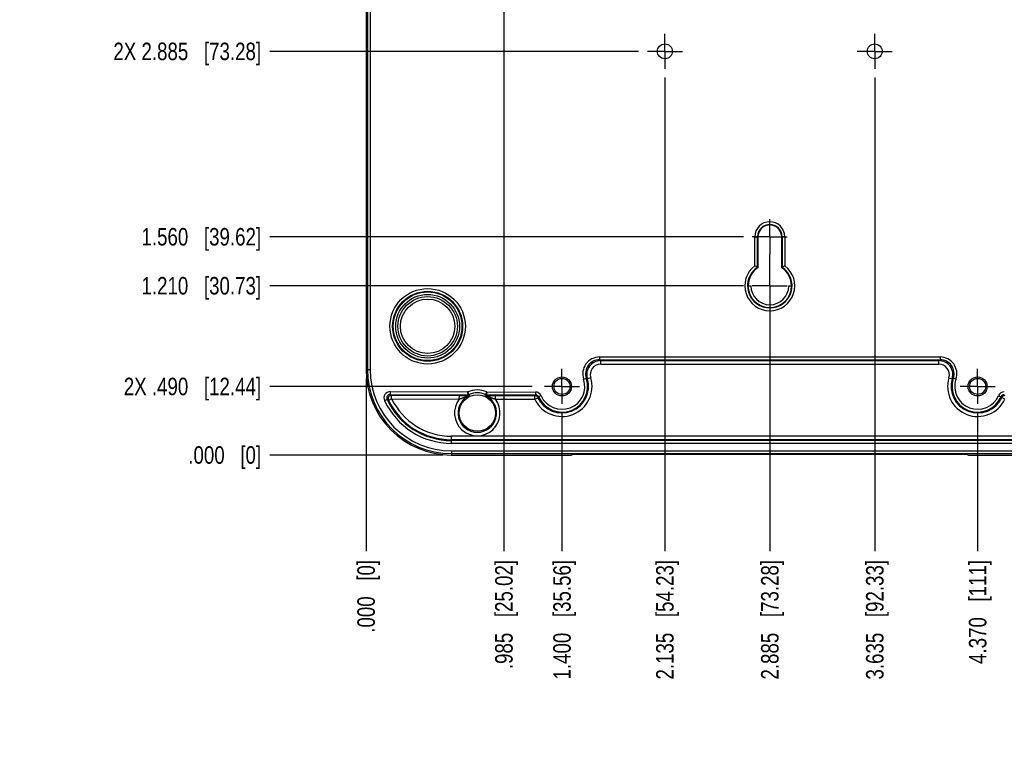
# Model space of a CAD drawing. Header units: inches. Extents: x 0 to 22, y 0 to 17.
# Tile 10 of 12: x 11.1 to 18.2, y 6.9 to 12.1. Entities that reach past the tile are written whole.
import ezdxf

# ---------------------------------------------------------------- set-up
doc = ezdxf.new("R2010")
doc.units = ezdxf.units.IN
doc.header["$LTSCALE"] = 1.21
doc.header["$MEASUREMENT"] = 0
doc.linetypes.add('CENTER', pattern=[0.6, 0.375, -0.075, 0.075, -0.075])
doc.layers.get('0').update_dxf_attribs({"linetype": 'CONTINUOUS'})
doc.layers.add('02___PRT_ALL_AXES', color=7, linetype='CONTINUOUS')
doc.layers.add('DIMENSIONS', color=7, linetype='CONTINUOUS')
doc.styles.get("Standard").update_dxf_attribs({"font": 'txt', "width": 0.8})
doc.dimstyles.new('DIMSTYLE_2', dxfattribs={"dimtxt": 0.125, "dimasz": 0.18, "dimexe": 0.18, "dimexo": 0.0625, "dimgap": 0.09, "dimtad": 0, "dimtih": 1, "dimtoh": 1, "dimdec": 3, "dimzin": 4, "dimdsep": 46, "dimtxsty": 'STANDARD', "dimblk": '_FILLED', "dimblk1": '_FILLED', "dimblk2": '_FILLED', "dimcen": 0.09, "dimadec": 0, "dimazin": 0, "dimtp": 0.01, "dimtm": 0.01, "dimtfac": 1, "dimtdec": 3, "dimtofl": 0, "dimtmove": 0, "dimatfit": 3, "dimldrblk": '_FILLED', "dimfxl": 1, "dimtolj": 1, "dimtzin": 4, "dimarcsym": 0})

# ---------------------------------------------------------------- blocks, each defined once
blk = doc.blocks.new('*D2')
at = {"layer": 'DIMENSIONS', "color": 2, "linetype": 'CONTINUOUS'}
blk.add_line((14.1625, 14.8064), (12.9276, 14.8064), dxfattribs=at)
at = {"layer": 'DIMENSIONS', "color": 2, "linetype": 'CONTINUOUS', "insert": (12.8651, 14.8689), "char_height": 0.125, "width": 1.425, "attachment_point": 3, "line_spacing_factor": 0.9}
blk.add_mtext('5.770{\\Ftxt.shx;\\W1.000000;\\H0.125000; }[146.55]', dxfattribs=at)
blk = doc.blocks.new('_FILLED')
at = {"color": 0, "linetype": 'BYBLOCK'}
blk.add_solid([(0, 0), (-1, 0.174), (-1, -0.174)], dxfattribs=at)
blk = doc.blocks.new('*D3')
at = {"layer": 'DIMENSIONS', "color": 2, "linetype": 'CONTINUOUS'}
blk.add_line((14.1625, 9.0367), (12.9276, 9.0367), dxfattribs=at)
at = {"layer": 'DIMENSIONS', "color": 2, "linetype": 'CONTINUOUS', "insert": (12.8651, 9.0992), "char_height": 0.125, "width": 0.825, "attachment_point": 3, "line_spacing_factor": 0.9}
blk.add_mtext('.000{\\Ftxt.shx;\\W1.000000;\\H0.125000; }[0]', dxfattribs=at)
blk = doc.blocks.new('*D4')
at = {"layer": 'DIMENSIONS', "color": 2, "linetype": 'CONTINUOUS'}
blk.add_line((19.3849, 9.5841), (19.3849, 8.3492), dxfattribs=at)
at = {"layer": 'DIMENSIONS', "color": 2, "linetype": 'CONTINUOUS', "insert": (19.3224, 8.2867), "char_height": 0.125, "width": 1.425, "attachment_point": 3, "rotation": 90, "line_spacing_factor": 0.9}
blk.add_mtext('5.770{\\Ftxt.shx;\\W1.000000;\\H0.125000; }[146.55]', dxfattribs=at)
blk = doc.blocks.new('*D5')
at = {"layer": 'DIMENSIONS', "color": 2, "linetype": 'CONTINUOUS'}
blk.add_line((13.6151, 9.5841), (13.6151, 8.3492), dxfattribs=at)
at = {"layer": 'DIMENSIONS', "color": 2, "linetype": 'CONTINUOUS', "insert": (13.5526, 8.2867), "char_height": 0.125, "width": 0.825, "attachment_point": 3, "rotation": 90, "line_spacing_factor": 0.9}
blk.add_mtext('.000{\\Ftxt.shx;\\W1.000000;\\H0.125000; }[0]', dxfattribs=at)
blk = doc.blocks.new('*D6')
at = {"layer": 'DIMENSIONS', "color": 2, "linetype": 'CONTINUOUS'}
blk.add_line((15.015, 9.339), (15.015, 8.3492), dxfattribs=at)
at = {"layer": 'DIMENSIONS', "color": 2, "linetype": 'CONTINUOUS', "insert": (14.9525, 8.2867), "char_height": 0.125, "width": 1.325, "attachment_point": 3, "rotation": 90, "line_spacing_factor": 0.9}
blk.add_mtext('1.400{\\Ftxt.shx;\\W1.000000;\\H0.125000; }[35.56]', dxfattribs=at)
blk = doc.blocks.new('*D7')
at = {"layer": 'DIMENSIONS', "color": 2, "linetype": 'CONTINUOUS'}
blk.add_line((16.5, 10.2076), (16.5, 8.3492), dxfattribs=at)
at = {"layer": 'DIMENSIONS', "color": 2, "linetype": 'CONTINUOUS', "insert": (16.4375, 8.2867), "char_height": 0.125, "width": 1.325, "attachment_point": 3, "rotation": 90, "line_spacing_factor": 0.9}
blk.add_mtext('2.885{\\Ftxt.shx;\\W1.000000;\\H0.125000; }[73.28]', dxfattribs=at)
blk = doc.blocks.new('*D8')
at = {"layer": 'DIMENSIONS', "color": 2, "linetype": 'CONTINUOUS'}
blk.add_line((15.75, 11.734), (15.75, 8.3492), dxfattribs=at)
at = {"layer": 'DIMENSIONS', "color": 2, "linetype": 'CONTINUOUS', "insert": (15.6875, 8.2867), "char_height": 0.125, "width": 1.325, "attachment_point": 3, "rotation": 90, "line_spacing_factor": 0.9}
blk.add_mtext('2.135{\\Ftxt.shx;\\W1.000000;\\H0.125000; }[54.23]', dxfattribs=at)
blk = doc.blocks.new('*D9')
at = {"layer": 'DIMENSIONS', "color": 2, "linetype": 'CONTINUOUS'}
blk.add_line((17.25, 11.734), (17.25, 8.3492), dxfattribs=at)
at = {"layer": 'DIMENSIONS', "color": 2, "linetype": 'CONTINUOUS', "insert": (17.1875, 8.2867), "char_height": 0.125, "width": 1.325, "attachment_point": 3, "rotation": 90, "line_spacing_factor": 0.9}
blk.add_mtext('3.635{\\Ftxt.shx;\\W1.000000;\\H0.125000; }[92.33]', dxfattribs=at)
blk = doc.blocks.new('*D10')
at = {"layer": 'DIMENSIONS', "color": 2, "linetype": 'CONTINUOUS'}
blk.add_line((17.985, 9.339), (17.985, 8.3492), dxfattribs=at)
at = {"layer": 'DIMENSIONS', "color": 2, "linetype": 'CONTINUOUS', "insert": (17.9225, 8.2867), "char_height": 0.125, "width": 1.125, "attachment_point": 3, "rotation": 90, "line_spacing_factor": 0.9}
blk.add_mtext('4.370{\\Ftxt.shx;\\W1.000000;\\H0.125000; }[111]', dxfattribs=at)
blk = doc.blocks.new('*D11')
at = {"layer": 'DIMENSIONS', "color": 2, "linetype": 'CONTINUOUS'}
blk.add_line((14.803, 9.5266), (12.9276, 9.5266), dxfattribs=at)
at = {"layer": 'DIMENSIONS', "color": 2, "linetype": 'CONTINUOUS', "insert": (12.8651, 9.5891), "char_height": 0.125, "width": 1.525, "attachment_point": 3, "line_spacing_factor": 0.9}
blk.add_mtext('2X .490{\\Ftxt.shx;\\W1.000000;\\H0.125000; }[12.44]', dxfattribs=at)
blk = doc.blocks.new('*D12')
at = {"layer": 'DIMENSIONS', "color": 2, "linetype": 'CONTINUOUS'}
blk.add_line((16.3124, 10.2466), (12.9276, 10.2466), dxfattribs=at)
at = {"layer": 'DIMENSIONS', "color": 2, "linetype": 'CONTINUOUS', "insert": (12.8651, 10.3091), "char_height": 0.125, "width": 1.325, "attachment_point": 3, "line_spacing_factor": 0.9}
blk.add_mtext('1.210{\\Ftxt.shx;\\W1.000000;\\H0.125000; }[30.73]', dxfattribs=at)
blk = doc.blocks.new('*D13')
at = {"layer": 'DIMENSIONS', "color": 2, "linetype": 'CONTINUOUS'}
blk.add_line((16.3124, 10.5966), (12.9276, 10.5966), dxfattribs=at)
at = {"layer": 'DIMENSIONS', "color": 2, "linetype": 'CONTINUOUS', "insert": (12.8651, 10.6591), "char_height": 0.125, "width": 1.325, "attachment_point": 3, "line_spacing_factor": 0.9}
blk.add_mtext('1.560{\\Ftxt.shx;\\W1.000000;\\H0.125000; }[39.62]', dxfattribs=at)
blk = doc.blocks.new('*D14')
at = {"layer": 'DIMENSIONS', "color": 2, "linetype": 'CONTINUOUS'}
blk.add_line((14.4124, 13.9216), (12.9276, 13.9216), dxfattribs=at)
at = {"layer": 'DIMENSIONS', "color": 2, "linetype": 'CONTINUOUS', "insert": (12.8651, 13.9841), "char_height": 0.125, "width": 1.725, "attachment_point": 3, "line_spacing_factor": 0.9}
blk.add_mtext('2X 4.885{\\Ftxt.shx;\\W1.000000;\\H0.125000; }[124.08]', dxfattribs=at)
blk = doc.blocks.new('*D15')
at = {"layer": 'DIMENSIONS', "color": 2, "linetype": 'CONTINUOUS'}
blk.add_line((14.4124, 14.2716), (12.9276, 14.2716), dxfattribs=at)
at = {"layer": 'DIMENSIONS', "color": 2, "linetype": 'CONTINUOUS', "insert": (12.8651, 14.3341), "char_height": 0.125, "width": 1.725, "attachment_point": 3, "line_spacing_factor": 0.9}
blk.add_mtext('2X 5.235{\\Ftxt.shx;\\W1.000000;\\H0.125000; }[132.97]', dxfattribs=at)
blk = doc.blocks.new('*D16')
at = {"layer": 'DIMENSIONS', "color": 2, "linetype": 'CONTINUOUS'}
blk.add_line((15.5624, 11.9216), (12.9276, 11.9216), dxfattribs=at)
at = {"layer": 'DIMENSIONS', "color": 2, "linetype": 'CONTINUOUS', "insert": (12.8651, 11.9841), "char_height": 0.125, "width": 1.625, "attachment_point": 3, "line_spacing_factor": 0.9}
blk.add_mtext('2X 2.885{\\Ftxt.shx;\\W1.000000;\\H0.125000; }[73.28]', dxfattribs=at)
blk = doc.blocks.new('*D32')
at = {"layer": 'DIMENSIONS', "color": 2, "linetype": 'CONTINUOUS'}
blk.add_line((14.6, 13.7856), (14.6, 8.3492), dxfattribs=at)
at = {"layer": 'DIMENSIONS', "color": 2, "linetype": 'CONTINUOUS', "insert": (14.5375, 8.2867), "char_height": 0.125, "width": 1.225, "attachment_point": 3, "rotation": 90, "line_spacing_factor": 0.9}
blk.add_mtext('.985{\\Ftxt.shx;\\W1.000000;\\H0.125000; }[25.02]', dxfattribs=at)
blk = doc.blocks.new('*D33')
at = {"layer": 'DIMENSIONS', "color": 2, "linetype": 'CONTINUOUS'}
blk.add_line((18.4, 13.8027), (18.4, 8.3492), dxfattribs=at)
at = {"layer": 'DIMENSIONS', "color": 2, "linetype": 'CONTINUOUS', "insert": (18.3375, 8.2867), "char_height": 0.125, "width": 1.425, "attachment_point": 3, "rotation": 90, "line_spacing_factor": 0.9}
blk.add_mtext('4.785{\\Ftxt.shx;\\W1.000000;\\H0.125000; }[121.54]', dxfattribs=at)

msp = doc.modelspace()

# ---------------------------------------------------------------- linework, layer by layer
at = {"color": 7, "linetype": 'CONTINUOUS'}
for p, q in [((13.6151, 14.1966), (13.6151, 9.6466)), ((13.6248, 14.1966), (13.6248, 9.6466)), ((13.6447, 14.1966), (13.6447, 9.6466)), ((16.3926, 10.5966), (16.414, 10.5966)), ((16.3926, 10.3897), (16.3926, 10.5966)), ((16.4126, 10.3793), (16.4126, 10.5966)), ((16.414, 10.5966), (16.414, 10.3785)), ((16.4163, 10.3767), (16.4163, 10.6162)), ((16.4167, 10.3765), (16.4167, 10.6088)), ((16.5833, 10.6088), (16.5833, 10.3765)), ((16.5837, 10.6163), (16.5837, 10.3767)), ((16.6074, 10.5966), (16.586, 10.5966)), ((16.586, 10.3785), (16.586, 10.5966)), ((16.5874, 10.5966), (16.5874, 10.3793)), ((16.6074, 10.5966), (16.6074, 10.3897)), ((16.4163, 10.3767), (16.4163, 10.3767)), ((16.4163, 10.3767), (16.4167, 10.3765)), ((16.5837, 10.3767), (16.5833, 10.3765)), ((16.5837, 10.3767), (16.5837, 10.3767)), ((16.344, 10.2451), (16.3459, 10.2449)), ((16.3459, 10.2449), (16.364, 10.2447)), ((16.636, 10.2447), (16.6541, 10.2449)), ((16.6541, 10.2449), (16.656, 10.2451)), ((15.2834, 9.7373), (17.7166, 9.7373)), ((15.2834, 9.7373), (15.2834, 9.7173)), ((15.2834, 9.7173), (17.7166, 9.7173)), ((15.2834, 9.7173), (15.2919, 9.7111)), ((15.2919, 9.7111), (17.7081, 9.7111)), ((15.2919, 9.6861), (15.2919, 9.7111)), ((17.7081, 9.6861), (17.7081, 9.7111)), ((17.7166, 9.7373), (17.7166, 9.7173)), ((13.6447, 9.6466), (13.6151, 9.6466)), ((15.2919, 9.6861), (17.7081, 9.6861)), ((15.1698, 9.5789), (15.1887, 9.5853)), ((15.2202, 9.5892), (15.1963, 9.5819)), ((17.7798, 9.5892), (17.8037, 9.5819)), ((17.8113, 9.5853), (17.8037, 9.5819)), ((17.8302, 9.5789), (17.8113, 9.5853)), ((13.747, 9.4255), (13.7651, 9.4339)), ((13.7977, 9.4382), (13.7752, 9.4272)), ((13.788, 9.4894), (13.7879, 9.4694)), ((13.7879, 9.4694), (14.3444, 9.4673)), ((13.788, 9.4894), (14.3434, 9.4873)), ((13.7977, 9.4382), (13.7978, 9.4632)), ((13.7977, 9.4382), (14.2815, 9.4363)), ((13.7978, 9.4632), (14.2816, 9.4613)), ((14.2815, 9.4363), (14.2816, 9.4613)), ((14.3433, 9.4571), (14.3522, 9.462)), ((14.3506, 9.4686), (14.3434, 9.4873)), ((14.3444, 9.4673), (14.3434, 9.4873)), ((14.4681, 9.4619), (14.4769, 9.457)), ((14.4769, 9.4872), (14.4758, 9.4672)), ((14.4758, 9.4672), (14.8248, 9.4667)), ((14.4769, 9.4872), (14.8248, 9.4867)), ((14.5389, 9.4609), (14.8208, 9.4605)), ((14.5389, 9.4359), (14.5389, 9.4609)), ((14.5389, 9.4359), (14.8207, 9.4355)), ((14.8207, 9.4355), (14.8208, 9.4605)), ((14.8207, 9.4355), (14.8434, 9.4461)), ((14.8248, 9.4867), (14.8248, 9.4667)), ((14.8476, 9.4518), (14.8434, 9.4461)), ((14.8658, 9.46), (14.8475, 9.4519)), ((18.1344, 9.4605), (18.1527, 9.4524)), ((18.1796, 9.4361), (18.1569, 9.4466)), ((18.775, 9.1711), (14.225, 9.1711)), ((14.225, 9.1199), (14.225, 9.1711)), ((18.775, 9.1461), (14.225, 9.1461)), ((18.775, 9.1399), (14.225, 9.1399)), ((18.775, 9.1199), (14.225, 9.1199)), ((14.225, 9.0662), (18.775, 9.0662)), ((14.225, 9.0662), (14.225, 9.0367)), ((14.225, 9.0464), (18.775, 9.0464)), ((14.225, 9.0367), (15.0805, 9.0367)), ((15.0805, 9.0367), (15.0898, 9.0413)), ((15.2097, 9.0424), (17.7903, 9.0424)), ((17.9102, 9.0413), (17.9195, 9.0367)), ((17.9195, 9.0367), (18.775, 9.0367))]:
    msp.add_line(p, q, dxfattribs=at)
for centre, radius in [((15.75, 11.9216), 0.0532), ((17.25, 11.9216), 0.0532), ((14.055, 9.9566), 0.2695), ((14.055, 9.9566), 0.25), ((14.055, 9.9566), 0.2454), ((14.055, 9.9566), 0.2277), ((14.055, 9.9566), 0.2123), ((14.055, 9.9566), 0.1946), ((15.015, 9.5266), 0.068), ((15.015, 9.5266), 0.0574), ((17.985, 9.5266), 0.068), ((17.985, 9.5266), 0.0574), ((14.41, 9.3366), 0.13)]:
    msp.add_circle(centre, radius, dxfattribs=at)
for centre, radius, start, end in [((16.5, 10.5966), 0.1074, 0, 180), ((16.5, 10.5966), 0.0874, 0, 180), ((16.5, 10.5966), 0.086, 161.25764, 180), ((16.5, 10.5966), 0.0842, 8.36805, 171.63195), ((16.5876, 10.5963), 0.1713, 170.61616, 175.80068), ((16.4124, 10.5963), 0.1713, 4.19932, 9.38384), ((16.5, 10.5966), 0.086, 0, 18.74236), ((16.5, 10.2466), 0.1789, 126.89879, 53.10121), ((16.5, 10.2466), 0.1589, 123.37568, 56.62432), ((16.5, 10.2466), 0.1575, 123.1013, 172.83296), ((16.5, 10.2466), 0.1547, 122.75959, 180.59583), ((16.5, 10.2466), 0.1543, 122.6743, 180.60359), ((16.0686, 9.7404), 0.7256, 61.70538, 63.48403), ((16.0965, 9.7925), 0.6665, 61.55088, 61.68791), ((16.5, 10.2466), 0.1543, 359.39641, 57.3257), ((16.5, 10.2466), 0.1547, 359.4042, 57.24041), ((16.9035, 9.7925), 0.6665, 118.31209, 118.44912), ((16.5, 10.2466), 0.1575, 0, 56.8987), ((16.9314, 9.7404), 0.7256, 116.51597, 118.29462), ((16.6545, 10.5586), 0.4413, 225.06222, 225.27342), ((16.5, 10.2466), 0.156, 180.54703, 359.45297), ((16.5, 10.2466), 0.136, 180.77191, 359.22809), ((16.3443, 10.5598), 0.4429, 314.72697, 315.00016), ((15.2834, 9.6173), 0.12, 89.99134, 198.68394), ((15.2834, 9.6173), 0.1, 89.99062, 198.69337), ((15.2919, 9.6111), 0.1, 90.00153, 196.96939), ((18.1336, 9.1362), 0.7152, 125.67013, 126.51465), ((17.7081, 9.6111), 0.1, 343.03061, 89.99847), ((17.7166, 9.6173), 0.12, 341.31631, 90.00875), ((17.7166, 9.6173), 0.1, 341.31247, 90.01837), ((14.225, 9.6466), 0.6099, 180, 270), ((14.225, 9.6466), 0.6002, 180, 270), ((14.225, 9.6466), 0.5803, 180, 270), ((15.2919, 9.6111), 0.075, 89.99202, 196.97953), ((17.7081, 9.6111), 0.075, 343.02111, 90.00817), ((15.015, 9.5266), 0.2146, 205.12347, 16.97092), ((15.015, 9.5266), 0.1896, 205.12347, 16.97092), ((15.015, 9.5266), 0.1834, 204.04795, 18.67502), ((15.015, 9.5266), 0.1634, 204.04453, 18.6751), ((15.0246, 9.2055), 0.4138, 65.47893, 66.63183), ((17.985, 9.5266), 0.2146, 163.02908, 335.05483), ((17.985, 9.5266), 0.1896, 163.02908, 335.05483), ((17.985, 9.5266), 0.1834, 161.3218, 336.13919), ((17.985, 9.5266), 0.1634, 161.3249, 336.13923), ((14.41, 9.3366), 0.1648, 66.04731, 113.8291), ((13.7878, 9.4444), 0.045, 89.77099, 204.82975), ((13.7878, 9.4444), 0.025, 89.72986, 204.87087), ((14.225, 9.6466), 0.5066, 204.81703, 270), ((14.4256, 10.4131), 1.1811, 236.00097, 236.58782), ((13.7977, 9.4382), 0.025, 89.82476, 205.95728), ((14.3999, 10.4226), 1.1327, 237.29989, 237.88958), ((14.225, 9.6466), 0.4754, 205.99833, 270), ((14.41, 9.3366), 0.1627, 142.18276, 37.60972), ((14.41, 9.3366), 0.1377, 118.95735, 60.9578), ((14.3445, 9.4823), 0.015, 269.78767, 294.2041), ((15.7223, 9.76), 1.4086, 191.99128, 192.26988), ((14.3459, 9.4756), 0.015, 269.78876, 294.74095), ((14.41, 9.3366), 0.1448, 65.67119, 114.20806), ((15.448, 9.7242), 1.1267, 193.10856, 193.4554), ((13.3449, 9.7346), 1.1558, 346.34889, 346.68704), ((14.4744, 9.4755), 0.015, 245.14325, 269.91615), ((12.7274, 10.1561), 1.8731, 338.46231, 339.07479), ((14.4758, 9.4822), 0.015, 245.67512, 269.91414), ((13.0023, 9.7859), 1.5076, 347.53394, 347.79425), ((15.4794, 9.0413), 0.7807, 146.9823, 147.52372), ((14.8207, 9.4355), 0.025, 25.13554, 89.90599), ((14.8247, 9.4417), 0.045, 24.04352, 89.91908), ((14.8247, 9.4417), 0.025, 24.00779, 89.92966), ((18.1755, 9.4423), 0.045, 90.0007, 156.13721), ((18.1755, 9.4423), 0.025, 89.98812, 156.15141), ((17.6638, 9.0929), 0.6069, 35.65171, 36.32607), ((18.1796, 9.4361), 0.025, 90.01215, 155.04268), ((14.225, 9.6466), 0.5266, 204.81703, 270), ((14.225, 9.6466), 0.5004, 205.99833, 270)]:
    msp.add_arc(centre, radius, start, end, dxfattribs=at)
for points, knots in [([(16.3428, 10.2462), (16.3428, 10.2462), (16.3428, 10.2462), (16.3428, 10.2462), (16.3428, 10.2463), (16.3428, 10.2463), (16.3428, 10.2464), (16.3428, 10.2464), (16.3428, 10.2465), (16.3428, 10.2466), (16.3427, 10.2467), (16.3427, 10.2469), (16.3427, 10.2472), (16.3427, 10.2475), (16.3427, 10.2479), (16.3427, 10.2483), (16.3427, 10.2487), (16.3427, 10.2492), (16.3427, 10.2499), (16.3427, 10.2509), (16.3427, 10.2523), (16.3427, 10.2537), (16.3428, 10.2553), (16.3428, 10.2569), (16.343, 10.2587), (16.3431, 10.2605), (16.3433, 10.263), (16.3435, 10.2649), (16.3437, 10.2662)], [0, 0, 0, 0, 0.000355, 0.000837, 0.002211, 0.004152, 0.006668, 0.009763, 0.013436, 0.017687, 0.022514, 0.033885, 0.047526, 0.063407, 0.08149, 0.101734, 0.124093, 0.148513, 0.174938, 0.233553, 0.299388, 0.371826, 0.450183, 0.533717, 0.621635, 0.713099, 0.807243, 1, 1, 1, 1]), ([(14.2815, 9.4363), (14.2829, 9.4368), (14.2857, 9.4378), (14.29, 9.4394), (14.2943, 9.4409), (14.2985, 9.4424), (14.3027, 9.4439), (14.3069, 9.4454), (14.311, 9.4469), (14.3145, 9.4481), (14.3172, 9.449), (14.3193, 9.4497), (14.3213, 9.4504), (14.3233, 9.4511), (14.3253, 9.4517), (14.3273, 9.4524), (14.3293, 9.453), (14.3309, 9.4535), (14.3322, 9.4539), (14.3332, 9.4542), (14.3341, 9.4545), (14.3351, 9.4548), (14.336, 9.4551), (14.3369, 9.4553), (14.3378, 9.4556), (14.3387, 9.4559), (14.3395, 9.4561), (14.3402, 9.4563), (14.3407, 9.4564), (14.3411, 9.4565), (14.3415, 9.4566), (14.3418, 9.4567), (14.3421, 9.4568), (14.3424, 9.4569), (14.3426, 9.4569), (14.3428, 9.457), (14.3429, 9.457), (14.343, 9.457), (14.3431, 9.457), (14.3431, 9.457), (14.3432, 9.4571), (14.3432, 9.4571), (14.3433, 9.4571), (14.3433, 9.4571), (14.3433, 9.4571), (14.3433, 9.4571), (14.3433, 9.4571), (14.3433, 9.4571), (14.3433, 9.4571), (14.3433, 9.4571), (14.3433, 9.4571)], [0, 0, 0, 0, 0.069655, 0.139148, 0.20836, 0.277214, 0.34565, 0.413626, 0.481096, 0.548009, 0.581236, 0.614292, 0.647164, 0.679829, 0.71226, 0.744423, 0.77627, 0.807732, 0.823289, 0.838709, 0.853974, 0.869062, 0.883937, 0.898555, 0.91287, 0.926814, 0.940289, 0.953151, 0.959298, 0.965224, 0.97089, 0.976249, 0.981244, 0.98581, 0.989864, 0.991675, 0.993335, 0.994838, 0.996172, 0.997324, 0.998279, 0.998679, 0.999026, 0.999319, 0.999558, 0.999742, 0.999874, 0.99992, 0.999955, 1, 1, 1, 1]), ([(14.2816, 9.4613), (14.2875, 9.4613), (14.2963, 9.4613), (14.308, 9.4612), (14.3164, 9.4611), (14.3244, 9.461), (14.3321, 9.4609), (14.3392, 9.4608), (14.3437, 9.4607), (14.3459, 9.4606)], [0, 0, 0, 0, 0.277183, 0.41211, 0.543035, 0.668878, 0.788391, 0.899787, 1, 1, 1, 1]), ([(14.3433, 9.4571), (14.3434, 9.4571), (14.3436, 9.4572), (14.3438, 9.4574), (14.344, 9.4575), (14.3442, 9.4576), (14.3444, 9.4577), (14.3445, 9.4579), (14.3447, 9.458), (14.345, 9.4582), (14.3452, 9.4584), (14.3454, 9.4586), (14.3457, 9.4587), (14.3458, 9.4589), (14.346, 9.459), (14.3462, 9.4592), (14.3463, 9.4593), (14.3464, 9.4595), (14.3465, 9.4596), (14.3466, 9.4597), (14.3467, 9.4598), (14.3467, 9.4599), (14.3468, 9.46), (14.3468, 9.4601), (14.3468, 9.4601), (14.3468, 9.4602), (14.3468, 9.4603), (14.3467, 9.4603), (14.3467, 9.4604), (14.3466, 9.4604), (14.3465, 9.4605), (14.3463, 9.4605), (14.3461, 9.4606), (14.346, 9.4606), (14.3459, 9.4606)], [0, 0, 0, 0, 0.063462, 0.091626, 0.120623, 0.181198, 0.210745, 0.238866, 0.292282, 0.344418, 0.395295, 0.443922, 0.489598, 0.532013, 0.571336, 0.607673, 0.641022, 0.671379, 0.698743, 0.72315, 0.744741, 0.76373, 0.780401, 0.79513, 0.808392, 0.820755, 0.832857, 0.845353, 0.858819, 0.873674, 0.890161, 0.908412, 0.950409, 1, 1, 1, 1]), ([(14.4743, 9.4605), (14.4742, 9.4605), (14.4741, 9.4605), (14.4739, 9.4604), (14.4738, 9.4604), (14.4737, 9.4604), (14.4736, 9.4603), (14.4736, 9.4603), (14.4735, 9.4602), (14.4735, 9.4602), (14.4734, 9.4601), (14.4734, 9.46), (14.4734, 9.4599), (14.4734, 9.4599), (14.4735, 9.4598), (14.4735, 9.4597), (14.4736, 9.4596), (14.4737, 9.4595), (14.4738, 9.4593), (14.4739, 9.4592), (14.474, 9.4591), (14.4742, 9.4589), (14.4744, 9.4588), (14.4745, 9.4586), (14.4747, 9.4584), (14.475, 9.4583), (14.4752, 9.4581), (14.4754, 9.4579), (14.4757, 9.4578), (14.4758, 9.4576), (14.476, 9.4575), (14.4762, 9.4574), (14.4764, 9.4573), (14.4765, 9.4572), (14.4767, 9.4571), (14.4768, 9.457), (14.4769, 9.457)], [0, 0, 0, 0, 0.04981, 0.07185, 0.091947, 0.110135, 0.126526, 0.141303, 0.154746, 0.167243, 0.179319, 0.191615, 0.204802, 0.219473, 0.236097, 0.255031, 0.276555, 0.300892, 0.328192, 0.358498, 0.391817, 0.428136, 0.467442, 0.50984, 0.5555, 0.604135, 0.655093, 0.707472, 0.761074, 0.789155, 0.818614, 0.879366, 0.908515, 0.936567, 0.966096, 1, 1, 1, 1]), ([(14.4743, 9.4605), (14.4754, 9.4605), (14.4775, 9.4605), (14.4821, 9.4606), (14.4882, 9.4607), (14.4959, 9.4607), (14.504, 9.4608), (14.5124, 9.4608), (14.5211, 9.4609), (14.53, 9.4609), (14.5359, 9.4609), (14.5389, 9.4609)], [0, 0, 0, 0, 0.048401, 0.100166, 0.211557, 0.331074, 0.45692, 0.587849, 0.722784, 0.860604, 1, 1, 1, 1]), ([(14.4769, 9.457), (14.4769, 9.457), (14.4769, 9.457), (14.4769, 9.457), (14.4769, 9.457), (14.4769, 9.457), (14.4769, 9.457), (14.4769, 9.457), (14.477, 9.457), (14.477, 9.4569), (14.4771, 9.4569), (14.4772, 9.4569), (14.4773, 9.4569), (14.4774, 9.4569), (14.4776, 9.4568), (14.4778, 9.4568), (14.4781, 9.4567), (14.4784, 9.4566), (14.4787, 9.4565), (14.4791, 9.4564), (14.4795, 9.4563), (14.48, 9.4562), (14.4807, 9.456), (14.4815, 9.4557), (14.4824, 9.4555), (14.4833, 9.4552), (14.4842, 9.4549), (14.4852, 9.4546), (14.4861, 9.4544), (14.4871, 9.4541), (14.488, 9.4538), (14.4893, 9.4534), (14.491, 9.4528), (14.4929, 9.4522), (14.4949, 9.4515), (14.497, 9.4508), (14.499, 9.4502), (14.501, 9.4495), (14.5031, 9.4488), (14.5058, 9.4478), (14.5093, 9.4466), (14.5134, 9.4451), (14.5176, 9.4436), (14.5218, 9.442), (14.5261, 9.4405), (14.5303, 9.4389), (14.5346, 9.4374), (14.5375, 9.4364), (14.5389, 9.4359)], [0, 0, 0, 0, 0.000118, 0.00025, 0.000436, 0.000677, 0.000972, 0.001321, 0.001721, 0.002675, 0.003825, 0.005164, 0.006683, 0.008371, 0.010215, 0.014317, 0.018914, 0.023938, 0.029321, 0.035008, 0.040956, 0.047129, 0.060038, 0.073544, 0.08751, 0.101849, 0.116491, 0.13138, 0.146477, 0.161751, 0.17718, 0.192744, 0.224212, 0.256058, 0.288218, 0.320644, 0.3533, 0.386158, 0.419199, 0.452408, 0.519283, 0.586709, 0.654635, 0.723019, 0.791817, 0.860971, 0.930405, 1, 1, 1, 1]), ([(15.0898, 9.0413), (15.0899, 9.0414), (15.0899, 9.0414), (15.0899, 9.0414), (15.09, 9.0414), (15.0901, 9.0414), (15.0902, 9.0414), (15.0904, 9.0414), (15.0906, 9.0415), (15.091, 9.0415), (15.0914, 9.0415), (15.0919, 9.0415), (15.0925, 9.0416), (15.0932, 9.0416), (15.0939, 9.0416), (15.0947, 9.0416), (15.0958, 9.0417), (15.0975, 9.0417), (15.0996, 9.0417), (15.1021, 9.0418), (15.1047, 9.0418), (15.1077, 9.0419), (15.1108, 9.0419), (15.1142, 9.042), (15.1192, 9.042), (15.1259, 9.0421), (15.1346, 9.0421), (15.1439, 9.0422), (15.1539, 9.0423), (15.1644, 9.0423), (15.1753, 9.0423), (15.1866, 9.0424), (15.1981, 9.0424), (15.2058, 9.0424), (15.2097, 9.0424)], [0, 0, 0, 0, 0.000305, 0.000751, 0.001341, 0.002075, 0.002954, 0.003979, 0.006465, 0.009533, 0.013182, 0.017412, 0.022221, 0.027606, 0.033566, 0.040098, 0.047199, 0.063095, 0.081213, 0.101485, 0.123848, 0.148247, 0.174636, 0.202974, 0.233206, 0.299037, 0.371499, 0.449916, 0.533461, 0.621349, 0.712826, 0.807035, 0.903065, 1, 1, 1, 1]), ([(17.7903, 9.0424), (17.7942, 9.0424), (17.8019, 9.0424), (17.8134, 9.0424), (17.8246, 9.0423), (17.8356, 9.0423), (17.8461, 9.0423), (17.8561, 9.0422), (17.8654, 9.0421), (17.8741, 9.0421), (17.8808, 9.042), (17.8858, 9.042), (17.8892, 9.0419), (17.8923, 9.0419), (17.8953, 9.0418), (17.8979, 9.0418), (17.9004, 9.0417), (17.9025, 9.0417), (17.9044, 9.0417), (17.9058, 9.0416), (17.9068, 9.0416), (17.9075, 9.0416), (17.9081, 9.0415), (17.9086, 9.0415), (17.909, 9.0415), (17.9094, 9.0415), (17.9096, 9.0414), (17.9098, 9.0414), (17.9099, 9.0414), (17.91, 9.0414), (17.9101, 9.0414), (17.9101, 9.0414), (17.9101, 9.0414), (17.9102, 9.0413)], [0, 0, 0, 0, 0.096933, 0.192954, 0.28716, 0.378641, 0.46656, 0.550126, 0.628498, 0.700933, 0.766769, 0.797005, 0.825361, 0.851783, 0.876212, 0.898583, 0.918828, 0.936884, 0.952726, 0.966334, 0.972295, 0.977693, 0.98252, 0.986771, 0.990455, 0.99358, 0.996121, 0.997155, 0.998022, 0.998725, 0.999279, 0.999698, 1, 1, 1, 1])]:
    msp.add_open_spline(points, degree=3, knots=knots, dxfattribs=at)
at = {"layer": '02___PRT_ALL_AXES', "color": 7, "linetype": 'CENTER'}
for p, q in [((15.75, 11.9216), (15.75, 12.0467)), ((17.25, 11.9216), (17.25, 12.0467)), ((15.75, 11.9216), (15.6249, 11.9216)), ((15.75, 11.9216), (15.75, 11.7965)), ((15.75, 11.9216), (15.8751, 11.9216)), ((17.25, 11.9216), (17.1249, 11.9216)), ((17.25, 11.9216), (17.3751, 11.9216)), ((17.25, 11.9216), (17.25, 11.7965)), ((16.5, 10.5966), (16.5, 10.7217)), ((16.5, 10.5966), (16.3749, 10.5966)), ((16.5, 10.5966), (16.6251, 10.5966)), ((16.5, 10.5966), (16.5, 10.4715)), ((16.5, 10.2466), (16.5, 10.4715)), ((16.5, 10.2466), (16.3749, 10.2466)), ((16.5, 10.2466), (16.6251, 10.2466)), ((16.5, 10.2466), (16.5, 10.1215)), ((15.015, 9.5266), (15.015, 9.6517)), ((17.985, 9.5266), (17.985, 9.6517)), ((15.015, 9.5266), (14.8899, 9.5266)), ((15.015, 9.5266), (15.1401, 9.5266)), ((15.015, 9.5266), (15.015, 9.4015)), ((17.985, 9.5266), (17.8599, 9.5266)), ((17.985, 9.5266), (18.1101, 9.5266)), ((17.985, 9.5266), (17.985, 9.4015))]:
    msp.add_line(p, q, dxfattribs=at)

# ---------------------------------------------------------------- dimensions: what is measured, and where the dimension line sits
at = {"layer": 'DIMENSIONS', "color": 2, "linetype": 'CONTINUOUS'}
for feature_location, offset, dtype, origin, picture, middle in [((14.1625, 14.8064), (-1.2349, 0), 0, (14.225, 9.0367), '*D2', (11.8526, 14.8064)), ((14.6, 13.7856), (0, -5.4364), 1, (13.6151, 14.3967), '*D32', (14.7344, 7.4507)), ((18.4, 13.8027), (0, -5.4535), 1, (13.6151, 14.3967), '*D33', (18.5568, 7.306)), ((15.75, 11.734), (0, -3.3848), 1, (13.6151, 11.7965), '*D8', (15.8844, 7.356)), ((17.25, 11.734), (0, -3.3848), 1, (13.6151, 11.7965), '*D9', (17.3844, 7.356)), ((16.3124, 10.5966), (-3.3848, 0), 0, (16.3749, 9.0367), '*D13', (11.9026, 10.5966)), ((16.3124, 10.2466), (-3.3848, 0), 0, (16.3749, 9.0367), '*D12', (11.9026, 10.2466)), ((16.5, 10.2076), (0, -1.8584), 1, (13.6151, 10.1215), '*D7', (16.6344, 7.356)), ((13.615121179, 9.5840660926), (0, -1.234878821), 1, (13.615121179, 9.6465660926), '*D5', (13.727139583, 7.6506881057)), ((19.3849, 9.5841), (0, -1.2349), 1, (13.6151, 9.6466), '*D4', (19.5417, 7.306)), ((15.015, 9.339), (0, -0.9898), 1, (13.6151, 9.4015), '*D6', (15.1494, 7.356)), ((17.985, 9.339), (0, -0.9898), 1, (13.6151, 9.4015), '*D10', (18.1194, 7.456)), ((14.1625, 9.0366872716), (-1.234878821, 0), 0, (14.225, 9.0366872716), '*D3', (12.202621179, 9.0366872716))]:
    dim = msp.add_ordinate_dim(feature_location=feature_location, offset=offset, dtype=dtype, origin=origin, dimstyle='DIMSTYLE_2', dxfattribs=at)
    dim.commit()
    dim.dimension.update_dxf_attribs({"geometry": picture, "text_midpoint": middle})
for feature_location, offset, origin, picture, middle in [((14.4124, 14.2716), (-1.4848, 0), (14.4749, 9.0367), '*D15', (11.8026, 14.2716)), ((14.4124, 13.9216), (-1.4848, 0), (14.4749, 9.0367), '*D14', (11.8026, 13.9216)), ((15.5624, 11.9216), (-2.6348, 0), (15.6249, 9.0367), '*D16', (11.8526, 11.9216)), ((14.803, 9.5266), (-1.8754, 0), (14.8899, 9.0367), '*D11', (11.9026, 9.5266))]:
    dim = msp.add_ordinate_dim(feature_location=feature_location, offset=offset, dtype=0, origin=origin, text='2X <>', dimstyle='DIMSTYLE_2', dxfattribs=at)
    dim.commit()
    dim.dimension.update_dxf_attribs({"geometry": picture, "text_midpoint": middle})

doc.saveas('drawing.dxf')
